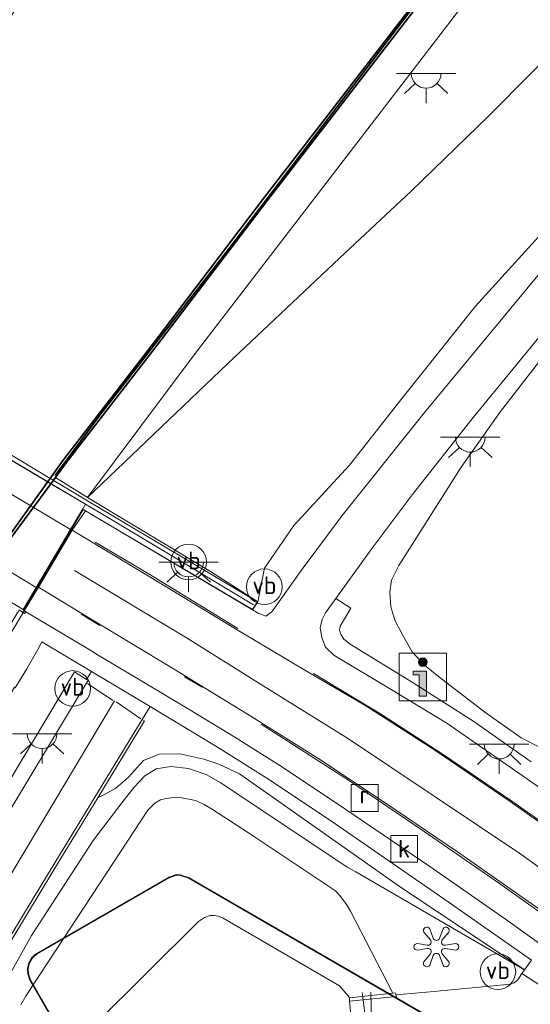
# Model space of a CAD drawing. Header units: metres. Extents: x 185049 to 189876, y 349292 to 352302.
# Tile 172 of 256: x 189421 to 189464, y 350376 to 350459. Entities that reach past the tile are written whole.
import ezdxf
from ezdxf.enums import TextEntityAlignment as Align

# ---------------------------------------------------------------- set-up
doc = ezdxf.new("R2010")
doc.units = ezdxf.units.M
for name, color, linetype, lineweight in [('B-WE-GK-KADEMUUR-G', 150, 'Continuous', 35), ('B-WE-GK-KADEMUUR-GV', 150, 'Continuous', 35), ('B-WE-GR-GRAS-GV', 60, 'Continuous', 13), ('B-WE-GW-OPHOGING_KRUIN-G', 90, 'Continuous', 18), ('B-WE-GW-TALUD_KRUIN-G', 90, 'Continuous', 18), ('B-WE-GW-TALUD_TEEN-G', 90, 'Continuous', 18), ('B-WE-IE-KUNSTOBJECT-S', 7, 'Continuous', 25), ('B-WE-IE-MEUBILAIR_WEGMEUBILAIR-S', 7, 'Continuous', 25), ('B-WE-IE-MEUBILAIR_WEGMEUBILAIR_PARKEERMAATREGEL-G', 7, 'Continuous', 18), ('B-WE-IE-TERREINAFSCHEIDING_KUNSTMATIG_HEKWERK-G', 20, 'IE-TERREINAFSCHEIDING-KUNSTMATIG', 18), ('B-WE-IE-TERREINAFSCHEIDING_KUNSTMATIG_MUUR-GV', 90, 'Continuous', 18), ('B-WE-KG-KADASTRAAL_DAKRAND-G', 170, 'Continuous', 18), ('B-WE-KL-ET_LS_OV_LICHTPUNT-S', 190, 'Continuous', 25), ('B-WE-KW-KUNSTWERK_BRUG-GV', 170, 'Continuous', 18), ('B-WE-KW-KUNSTWERK_DUIKER-G', 170, 'Continuous', 18), ('B-WE-KW-KUNSTWERK_LANDHOOFD-GV', 170, 'Continuous', 18), ('B-WE-OB-OEVERVOORZIENING-G', 7, 'Continuous', 18), ('B-WE-OG-BEBOUWING_NUTSGEBOUW-GV', 7, 'Continuous', 18), ('B-WE-OG-WATER_KANAAL-GV', 120, 'Continuous', 18), ('B-WE-OG-WATER_VIJVER-GV', 7, 'Continuous', 18), ('B-WE-RI-GWA_KOLK-S', 30, 'Continuous', 25), ('B-WE-RI-GWA_RIOOLPUT-S', 30, 'Continuous', 25), ('B-WE-VH-VERHARDING_ASFALT-GV', 252, 'Continuous', 18), ('B-WE-VH-VERHARDING_BETON-GV', 252, 'Continuous', 18), ('B-WE-VH-VERHARDING_HALFVERHARDING-GV', 252, 'Continuous', 18), ('B-WE-VH-VERHARDING_STRAATBAKSTEEN-GV', 252, 'Continuous', 18), ('B-WE-VH-VERHARDING_TEGEL-GV', 252, 'Continuous', 18), ('B-WE-VW-MARKERING-G', 7, 'Continuous', 18), ('B-WE-VW-MARKERING_VERKEERSTEKEN-G', 7, 'Continuous', 18)]:
    doc.layers.add(name, color=color, linetype=linetype, lineweight=lineweight)
doc.styles.add('NLCS-ISO', font='NLCS-ISO.ttf')
doc.linetypes.add('IE-TERREINAFSCHEIDING-KUNSTMATIG', pattern='A,4,[82,NLCS.SHX,S=0.75,R=90,X=0,Y=0],4,-2', length=10)

# ---------------------------------------------------------------- blocks, each defined once
blk = doc.blocks.new('SIE-KUNSTOBJECT-SO')
at = {"color": 0, "linetype": 'ByBlock', "lineweight": 18, "flags": 128}
blk.add_lwpolyline([(0.266, -0.73, 0.700208), (-0.266, -0.73), (-0.557, -1.53, -1), (-1.047, -1.247), (-0.499, -0.595, 0.700208), (-0.765, -0.135), (-1.604, -0.283, -1), (-1.604, 0.283), (-0.765, 0.135, 0.700208), (-0.499, 0.595), (-1.047, 1.247, -1), (-0.557, 1.53), (-0.266, 0.73, 0.700208), (0.266, 0.73), (0.557, 1.53, -1), (1.047, 1.247), (0.499, 0.595, 0.700208), (0.765, 0.135), (1.604, 0.283, -1), (1.604, -0.283), (0.765, -0.135, 0.700208), (0.499, -0.595), (1.047, -1.247, -1), (0.557, -1.53)], format="xyb", close=True, dxfattribs=at)
blk = doc.blocks.new('SIE-WEG_VERKEERSBORD_INFORMATIE-SO')
at = {"linetype": 'ByBlock', "lineweight": 18}
h = blk.add_hatch(color=0, dxfattribs=at)
h.dxf.hatch_style = 1
edge = h.paths.add_edge_path()
edge.add_arc((0, 1.247), 0.373, 0, 360)
h = blk.add_hatch(color=0, dxfattribs=at)
h.dxf.hatch_style = 1
h.paths.add_polyline_path([(0.316, 0.489), (-0.823, 0.489), (-0.823, 0.194), (-0.316, 0.194), (-0.316, -1.62), (0.316, -1.62)])
at = {"color": 0, "linetype": 'ByBlock', "lineweight": 18}
for points in [[(-2, -2), (2, -2), (2, 2), (-2, 2)], [(0.316, 0.489), (-0.823, 0.489), (-0.823, 0.194), (-0.316, 0.194), (-0.316, -1.62), (0.316, -1.62)]]:
    blk.add_lwpolyline(points, close=True, dxfattribs=at)
blk.add_circle((0, 1.247), 0.373, dxfattribs=at)
blk = doc.blocks.new('SIE-WEG_PAAL_VERKEERSBORD-SO')
at = {"color": 0, "linetype": 'ByBlock', "lineweight": 18}
blk.add_circle((0, 0), 1.5, dxfattribs=at)
at = {"color": 0, "linetype": 'ByBlock', "lineweight": 18, "style": 'NLCS-ISO'}
blk.add_text('vb', height=1.5, dxfattribs=at).set_placement((0, 0.132), align=Align.MIDDLE_CENTER)
blk = doc.blocks.new('SRI-PUT_INSPECTIEPUT_RIOOLPUT-SO')
at = {"color": 0, "linetype": 'ByBlock', "lineweight": 18}
blk.add_lwpolyline([(-1.125, -1.125), (1.125, -1.125), (1.125, 1.125), (-1.125, 1.125)], close=True, dxfattribs=at)
at = {"color": 0, "linetype": 'ByBlock', "lineweight": 18, "style": 'NLCS-ISO'}
blk.add_text('r', height=1.5, dxfattribs=at).set_placement((0, 0.283), align=Align.MIDDLE_CENTER)
blk = doc.blocks.new('SRI-KOLK-SO')
at = {"color": 0, "linetype": 'ByBlock', "lineweight": 18}
blk.add_lwpolyline([(-1.125, -1.125), (1.125, -1.125), (1.125, 1.125), (-1.125, 1.125)], close=True, dxfattribs=at)
at = {"color": 0, "linetype": 'ByBlock', "lineweight": 18, "style": 'NLCS-ISO'}
blk.add_text('k', height=1.5, dxfattribs=at).set_placement((0, 0), align=Align.MIDDLE_CENTER)
blk = doc.blocks.new('SKL-ET_OV_LICHTPUNT-SO')
at = {"color": 0, "linetype": 'ByBlock', "lineweight": 18}
for points in [[(-1.25, 0), (-2.5, 0)], [(1.25, 0), (2.5, 0)], [(-0.915, -0.851), (-1.831, -1.703)], [(0, -1.25), (0, -2.5)], [(0.915, -0.851), (1.831, -1.703)]]:
    blk.add_lwpolyline(points, dxfattribs=at)
blk.add_lwpolyline([(0, 0), (1.25, 0, -1), (-1.25, 0)], format="xyb", close=True, dxfattribs=at)

msp = doc.modelspace()

# ---------------------------------------------------------------- linework, layer by layer
at = {"layer": 'B-WE-GK-KADEMUUR-G'}
msp.add_polyline3d([(189485.42, 350499.644, 25.245), (189484.745, 350498.576, 25.308), (189483.631, 350497.952, 25.269), (189482.156, 350496.635, 25.206), (189478.297, 350491.73, 25), (189466.919, 350476.955, 24.912), (189454.134, 350460.362, 24.811), (189438.236, 350439.543, 24.912), (189427.393, 350425.538, 24.981), (189423.629, 350420.477, 24.889)], dxfattribs=at)
at = {"layer": 'B-WE-GK-KADEMUUR-GV'}
for points in [[(189472.567, 350484.004, 24.19), (189461.154, 350469.134, 24.179), (189451.792, 350456.981, 24.183), (189441.451, 350443.559, 24.169), (189432.108, 350431.288, 24.198), (189424.564, 350421.537, 24.198), (189423.644, 350420.292, 24.232), (189418.421, 350413.22, 24.424), (189413.852, 350407.99, 33.982), (189415.444, 350407.068, 34.139), (189414.813, 350405.906, 34.139), (189414.538, 350405.324, 34.139), (189407.94, 350394.081, 34.131), (189406.387, 350394.974, 34.043), (189391.961, 350370.981, 34.021)], [(189394.528, 350375.639, 20.752), (189401.233, 350386.79, 20.752), (189406.216, 350395.077, 20.752), (189408.267, 350398.267, 20.752), (189409.697, 350397.507, 20.752), (189414.378, 350405.457, 20.752), (189414.533, 350406.934, 20.747), (189413.248, 350407.258, 20.747), (189413.8106, 350408.2001, 20.747), (189413.982, 350408.487, 20.747), (189416.4127, 350411.2471, 20.747), (189418.232, 350413.313, 20.747), (189424.287, 350421.751, 20.747), (189431.83, 350431.501, 20.747), (189441.173, 350443.772, 20.747), (189451.515, 350457.194, 20.747), (189460.877, 350469.347, 20.747), (189472.291, 350484.219, 20.747)]]:
    msp.add_polyline3d(points, dxfattribs=at)
at = {"layer": 'B-WE-GR-GRAS-GV'}
for points in [[(189467.3059, 350457.9929, 24.5918), (189460.124, 350450.7369, 24.6318), (189453.5877, 350444.395, 24.6518), (189447.5625, 350438.7567, 24.6118), (189438.1369, 350429.8707, 24.5518), (189426.348, 350418.604, 23.919), (189435.3343, 350430.6313, 24.0807), (189456.9428, 350458.7509, 24.1074), (189468.2893, 350473.6719, 24.1207)], [(189467.378, 350443.933, 29.488), (189459.024, 350434.716, 29.936), (189452.849, 350426.983, 30.405), (189448.414, 350421.352, 30.842), (189443.724, 350416.273, 31.206), (189441.246, 350412.669, 31.444), (189440.684, 350409.846, 31.771), (189436.689, 350412.376, 31.096), (189426.348, 350418.604, 23.919), (189438.1369, 350429.8707, 24.5518), (189447.5625, 350438.7567, 24.6118), (189453.5877, 350444.395, 24.6518), (189460.124, 350450.7369, 24.6318), (189467.3059, 350457.9929, 24.5918)], [(189468.733, 350442.694, 29.659), (189454.728, 350425.778, 30.656), (189447.797, 350417.109, 31.148), (189444.428, 350412.579, 31.468), (189441.868, 350408.995, 31.701), (189441.352, 350408.622, 31.701), (189440.704, 350408.894, 31.69), (189440.244, 350409.17, 31.771), (189440.684, 350409.846, 31.771), (189441.246, 350412.669, 31.444), (189443.724, 350416.273, 31.206), (189448.414, 350421.352, 30.842), (189452.849, 350426.983, 30.405), (189459.024, 350434.716, 29.936), (189467.378, 350443.933, 29.488)], [(189463.6921, 350396.3638, 31.5691), (189458.8671, 350399.7679, 31.6624), (189453.7563, 350403.007, 31.6758), (189448.465, 350406.2703, 31.6358), (189447.9387, 350406.6897, 31.5958), (189447.6618, 350407.1162, 31.6224), (189447.5547, 350407.4368, 31.6224), (189447.6093, 350407.7936, 31.6224), (189448.5166, 350409.3032, 31.4358), (189447.2452, 350410.1217, 31.3655), (189450.2276, 350414.2316, 31.2758), (189453.6782, 350418.8497, 30.9273), (189458.8272, 350425.3392, 30.6481), (189467.2764, 350435.6882, 30.0214)], [(189464.5112, 350430.2228, 30.2372), (189461.1192, 350425.8597, 30.4505), (189457.8005, 350421.1813, 30.6505), (189454.421, 350415.817, 30.933), (189452.5682, 350412.8814, 31.1411), (189451.9474, 350411.6482, 31.1589), (189451.7907, 350410.638, 31.3011), (189451.8825, 350409.4082, 31.3278), (189452.211, 350408.3053, 31.4256), (189452.8326, 350407.108, 31.47), (189453.6715, 350405.638, 31.5145), (189454.7298, 350404.4919, 31.6034), (189455.9035, 350403.5491, 31.5767), (189459.7899, 350400.5378, 31.6567), (189462.8624, 350398.3808, 31.6567), (189464.5062, 350397.5409, 31.7011)], [(189464.5062, 350397.5409, 31.7011), (189462.8624, 350398.3808, 31.6567), (189459.7899, 350400.5378, 31.6567), (189455.9035, 350403.5491, 31.5767), (189454.7298, 350404.4919, 31.6034), (189453.6715, 350405.638, 31.5145), (189452.8326, 350407.108, 31.47), (189452.211, 350408.3053, 31.4256), (189451.8825, 350409.4082, 31.3278), (189451.7907, 350410.638, 31.3011), (189451.9474, 350411.6482, 31.1589), (189452.5682, 350412.8814, 31.1411), (189454.421, 350415.817, 30.933), (189457.8005, 350421.1813, 30.6505), (189461.1192, 350425.8597, 30.4505), (189464.5112, 350430.2228, 30.2372)], [(189398.55, 350362.59, 32.281), (189407.89, 350379.004, 32.055), (189406.364, 350380.02, 32.15), (189408.064, 350382.373, 32.05), (189408.998, 350382.044, 32.029), (189410.348, 350384.245, 32.109), (189411.828, 350387.289, 32.052), (189412.355, 350388.756, 32.059), (189412.0907, 350391.2897, 31.9403), (189412.5476, 350392.0593, 34.0573), (189416.902, 350399.308, 31.828), (189417.887, 350398.766, 31.828), (189420.1922, 350402.6561, 32.0459), (189420.255, 350402.606, 32.048), (189421.252, 350404.189, 31.907), (189422.154, 350405.836, 31.834), (189422.4973, 350406.475, 31.8821), (189426.6861, 350403.9818, 31.8406), (189426.2783, 350403.3013, 31.8802), (189425.259, 350403.931, 31.882), (189418.563, 350392.814, 31.887), (189412.157, 350382.335, 31.939), (189405.448, 350371.577, 32.1)], [(189417.4952, 350377.3043, 31.8966), (189423.5273, 350387.2683, 31.8657), (189427.2303, 350393.3487, 31.86), (189427.8245, 350393.6595, 31.8624), (189428.7336, 350394.1605, 31.8682), (189429.8055, 350395.0764, 31.841), (189431.0718, 350396.4819, 31.835), (189432.3747, 350397.0238, 31.8423), (189434.1346, 350397.0448, 31.7899), (189436.1497, 350396.5804, 31.7177), (189437.4074, 350396.1799, 31.7173), (189439.1552, 350395.35, 31.6864), (189452.4977, 350385.9623, 31.6102), (189463.1234, 350378.8538, 31.5309), (189448.9266, 350387.1067, 31.1358), (189448.2591, 350387.4685, 31.1123), (189437.51, 350394.6307, 31.1648), (189436.3901, 350395.2608, 31.1372), (189434.8488, 350395.8199, 31.1462), (189433.3603, 350395.9852, 31.1358), (189432.1181, 350395.7767, 31.1367), (189431.1692, 350395.1967, 31.1349), (189430.2676, 350394.2361, 31.1682), (189429.433, 350393.1788, 31.133), (189426.8392, 350389.7382, 31.1171), (189421.6319, 350381.7475, 31.1051), (189419.8613, 350378.5823, 31.1406)], [(189419.8613, 350378.5823, 31.1406), (189421.6319, 350381.7475, 31.1051), (189426.8392, 350389.7382, 31.1171), (189429.433, 350393.1788, 31.133), (189430.2676, 350394.2361, 31.1682), (189431.1692, 350395.1967, 31.1349), (189432.1181, 350395.7767, 31.1367), (189433.3603, 350395.9852, 31.1358), (189434.8488, 350395.8199, 31.1462), (189436.3901, 350395.2608, 31.1372), (189437.51, 350394.6307, 31.1648), (189448.2591, 350387.4685, 31.1123), (189448.9266, 350387.1067, 31.1358), (189463.1234, 350378.8538, 31.5309), (189462.9139, 350378.5412, 31.5129), (189462.5661, 350378.022, 31.4829), (189462.2671, 350377.7714, 31.469), (189461.9612, 350377.6666, 31.4544), (189454.8773, 350376.979, 31.1785), (189452.318, 350376.7437, 31.1692), (189452.255, 350376.9109, 31.1481), (189452.0505, 350376.8899, 31.1344), (189452.0193, 350376.9505, 31.075), (189448.497, 350383.8068, 31.075), (189448.1455, 350384.3621, 31.075), (189447.5767, 350385.1267, 31.075), (189447.2166, 350385.4989, 31.075), (189439.8964, 350390.3958, 31.075), (189436.7991, 350392.4194, 31.075), (189436.1829, 350392.7903, 31.075), (189435.4311, 350393.0999, 31.075), (189434.2926, 350393.3362, 31.075), (189433.5818, 350393.3747, 31.075), (189432.9594, 350393.2835, 31.075), (189432.4847, 350393.1642, 31.075), (189432.0243, 350392.8781, 31.075), (189431.5759, 350392.452, 31.1896), (189431.4138, 350392.2877, 31.075), (189427.9472, 350387.0071, 31.075), (189421.7649, 350377.5906, 31.075), (189421.1699, 350376.6362, 31.075), (189420.7491, 350375.9204, 31.075)]]:
    msp.add_polyline3d(points, dxfattribs=at)
msp.add_polyline3d([(189437.4348, 350397.522, 31.6332), (189441.7441, 350394.7912, 31.5621), (189447.0774, 350391.2423, 31.5265), (189456.7156, 350384.5711, 31.411), (189463.7236, 350379.6815, 31.3576), (189463.1234, 350378.8538, 31.5309), (189452.4977, 350385.9623, 31.6102), (189439.1552, 350395.35, 31.6864), (189437.4074, 350396.1799, 31.7173), (189436.1497, 350396.5804, 31.7177), (189434.1346, 350397.0448, 31.7899), (189432.3747, 350397.0238, 31.8423), (189431.0718, 350396.4819, 31.835), (189429.8055, 350395.0764, 31.841), (189428.7336, 350394.1605, 31.8682), (189427.8245, 350393.6595, 31.8624), (189427.2303, 350393.3487, 31.86), (189431.1511, 350399.8101, 31.823), (189430.9495, 350399.937, 31.9362), (189431.6212, 350401.0117, 31.8924)], close=True, dxfattribs=at)
at = {"layer": 'B-WE-GW-OPHOGING_KRUIN-G'}
msp.add_polyline3d([(189494.115, 350364.931, 31.009), (189479.335, 350376.712, 31.315), (189462.827, 350388.605, 31.577), (189448.311, 350398.314, 31.777), (189440.914, 350402.917, 31.829), (189434.727, 350406.767, 31.872), (189425.242, 350412.485, 31.952)], dxfattribs=at)
at = {"layer": 'B-WE-GW-TALUD_KRUIN-G'}
for points in [[(189440.684, 350409.846, 31.771), (189441.246, 350412.669, 31.444), (189443.724, 350416.273, 31.206), (189448.414, 350421.352, 30.842), (189452.849, 350426.983, 30.405), (189459.024, 350434.716, 29.936), (189467.378, 350443.933, 29.488)], [(189464.5112, 350430.2228, 30.2372), (189461.1192, 350425.8597, 30.4505), (189457.8005, 350421.1813, 30.6505), (189454.421, 350415.817, 30.933), (189452.5682, 350412.8814, 31.1411), (189451.9474, 350411.6482, 31.1589), (189451.7907, 350410.638, 31.3011), (189451.8825, 350409.4082, 31.3278), (189452.211, 350408.3053, 31.4256), (189452.8326, 350407.108, 31.47), (189453.6715, 350405.638, 31.5145), (189454.7298, 350404.4919, 31.6034), (189455.9035, 350403.5491, 31.5767), (189459.7899, 350400.5378, 31.6567), (189462.8624, 350398.3808, 31.6567), (189464.5062, 350397.5409, 31.7011)], [(189463.1234, 350378.8538, 31.5309), (189452.4977, 350385.9623, 31.6102), (189439.1552, 350395.35, 31.6864), (189437.4074, 350396.1799, 31.7173), (189436.1497, 350396.5804, 31.7177), (189434.1346, 350397.0448, 31.7899), (189432.3747, 350397.0238, 31.8423), (189431.0718, 350396.4819, 31.835), (189429.8055, 350395.0764, 31.841), (189428.7336, 350394.1605, 31.8682), (189427.8245, 350393.6595, 31.8624), (189427.2303, 350393.3487, 31.86)]]:
    msp.add_polyline3d(points, dxfattribs=at)
at = {"layer": 'B-WE-GW-TALUD_TEEN-G'}
for points in [[(189426.348, 350418.604, 23.919), (189438.1369, 350429.8707, 24.5518), (189447.5625, 350438.7567, 24.6118), (189453.5877, 350444.395, 24.6518), (189460.124, 350450.7369, 24.6318), (189467.3059, 350457.9929, 24.5918)], [(189426.1393, 350350.1353, 31.3591), (189418.9013, 350367.0211, 31.1679), (189418.7521, 350367.2721, 31.1251), (189418.28, 350368.0492, 31.1384), (189417.8516, 350369.6345, 31.1505), (189417.7042, 350371.6958, 31.1407), (189417.7218, 350373.2702, 31.14), (189418.0765, 350375.0359, 31.1346), (189418.8661, 350376.7559, 31.1377), (189419.8613, 350378.5823, 31.1406), (189421.6319, 350381.7475, 31.1051), (189426.8392, 350389.7382, 31.1171), (189429.433, 350393.1788, 31.133), (189430.2676, 350394.2361, 31.1682), (189431.1692, 350395.1967, 31.1349), (189432.1181, 350395.7767, 31.1367), (189433.3603, 350395.9852, 31.1358), (189434.8488, 350395.8199, 31.1462), (189436.3901, 350395.2608, 31.1372), (189437.51, 350394.6307, 31.1648), (189448.2591, 350387.4685, 31.1123), (189448.9266, 350387.1067, 31.1358), (189463.1234, 350378.8538, 31.5309)]]:
    msp.add_polyline3d(points, dxfattribs=at)
at = {"layer": 'B-WE-IE-MEUBILAIR_WEGMEUBILAIR_PARKEERMAATREGEL-G'}
for points in [[(189438.9994, 350407.5909, 31.7524), (189431.4547, 350412.2331, 31.8235), (189427.003, 350414.8449, 31.8769)], [(189427.3913, 350407.8467, 31.7769), (189425.8059, 350408.7953, 31.7502)], [(189435.9878, 350402.6496, 31.6169), (189434.5062, 350403.5279, 31.6169)], [(189493.9188, 350369.3253, 31.0413), (189487.1955, 350374.7751, 31.1302), (189481.6063, 350379.0249, 31.3258), (189475.6944, 350383.3587, 31.4235), (189469.5104, 350387.8348, 31.5391), (189462.0634, 350393.0628, 31.5213), (189456.2872, 350396.9904, 31.5124), (189451.0027, 350400.4042, 31.5302), (189445.3795, 350403.813, 31.6191)], [(189475.2914, 350375.8878, 31.2347), (189468.0486, 350381.1249, 31.3502), (189461.0298, 350386.116, 31.4213), (189454.6759, 350390.5051, 31.4213), (189448.3914, 350394.7574, 31.448), (189440.9623, 350399.5493, 31.5813)]]:
    msp.add_polyline3d(points, dxfattribs=at)
at = {"layer": 'B-WE-IE-TERREINAFSCHEIDING_KUNSTMATIG_HEKWERK-G'}
for points in [[(189340.273, 350468.9435, 32.1396), (189347.415, 350464.681, 32.145), (189358.27, 350458.247, 32.137), (189370.091, 350451.321, 32.119), (189384.041, 350443.029, 32.112), (189399.203, 350434.019, 32.083), (189414.541, 350424.959, 32.065), (189422.9869, 350419.9392, 32.0381)], [(189422.9869, 350419.9392, 32.0381), (189426.169, 350418.048, 32.028), (189428.388, 350416.729, 32.021), (189440.335, 350409.592, 32.01)]]:
    msp.add_polyline3d(points, dxfattribs=at)
at = {"layer": 'B-WE-IE-TERREINAFSCHEIDING_KUNSTMATIG_MUUR-GV'}
msp.add_polyline3d([(189452.3507, 350376.612, 31.191), (189448.4038, 350376.2284, 31.3677), (189448.3952, 350376.5158, 31.075), (189452.0505, 350376.8899, 31.1344), (189452.255, 350376.9109, 31.1481), (189452.318, 350376.7437, 31.1692)], close=True, dxfattribs=at)
at = {"layer": 'B-WE-KG-KADASTRAAL_DAKRAND-G'}
msp.add_polyline3d([(189450.0956, 350342.739, 43.733), (189441.6539, 350344.2234, 43.733), (189440.5169, 350345.008, 43.733), (189431.396, 350360.9105, 43.7439), (189421.5468, 350378.0219, 43.7327), (189421.3818, 350378.527, 43.733), (189421.3494, 350378.9659, 43.733), (189421.4536, 350379.4419, 43.733), (189421.7064, 350379.8753, 43.733), (189422.0896, 350380.1864, 43.7074), (189433.2308, 350386.617, 43.7102), (189433.8522, 350386.8289, 43.7284), (189434.1489, 350386.8068, 43.7213), (189434.8261, 350386.5996, 43.7149), (189456.2467, 350374.2001, 43.733), (189456.7884, 350373.6804, 43.733), (189456.9134, 350373.4425, 43.733), (189457.024, 350373.0873, 43.733), (189457.0231, 350372.5077, 43.733), (189454.4003, 350357.7663, 43.733), (189451.9548, 350344.0226, 43.6855), (189451.6764, 350343.3895, 43.6809), (189451.2094, 350342.9626, 43.6766), (189450.7435, 350342.7515, 43.733)], close=True, dxfattribs=at)
at = {"layer": 'B-WE-KW-KUNSTWERK_BRUG-GV'}
msp.add_polyline3d([(189361.087, 350457.031, 32.022), (189376.593, 350447.918, 32.037), (189394.198, 350437.486, 32.054), (189410.068, 350428.077, 31.984), (189418.523, 350423.012, 31.984), (189426.349, 350418.351, 31.985), (189440.647, 350409.836, 31.988), (189440.227, 350409.193, 32.003), (189425.987, 350417.603, 32.028), (189420.964, 350409.132, 32.006), (189421.161, 350408.999, 31.908), (189421.056, 350408.847, 31.89), (189420.59, 350409.154, 31.89), (189420.478, 350408.971, 33.822), (189418.207, 350405.241, 33.849), (189415.397, 350406.91, 33.876), (189390.336, 350421.932, 33.98), (189369.141, 350434.378, 33.944)], dxfattribs=at)
at = {"layer": 'B-WE-KW-KUNSTWERK_DUIKER-G'}
for points in [[(189449.4763, 350376.9654, 30.6041), (189450.1317, 350371.7673, 30.4473)], [(189450.2135, 350376.9901, 30.6031), (189450.3026, 350371.8705, 30.6225)]]:
    msp.add_polyline3d(points, dxfattribs=at)
at = {"layer": 'B-WE-KW-KUNSTWERK_LANDHOOFD-GV'}
msp.add_polyline3d([(189426.348, 350418.604, 23.919), (189436.689, 350412.376, 31.096), (189440.684, 350409.846, 31.771), (189440.244, 350409.17, 31.771), (189426.192, 350417.487, 31.949), (189425.049, 350415.857, 31.971), (189422.211, 350411.0716, 31.8501), (189421.0287, 350409.0779, 31.91), (189420.8241, 350408.733, 32.021), (189418.6888, 350405.201, 32.0505), (189418.112, 350404.247, 32.05), (189417.838, 350404.176, 34.084), (189417.6474, 350404.2731, 34.0866), (189417.526, 350404.335, 34.084), (189414.813, 350405.906, 34.139), (189415.444, 350407.068, 34.139), (189413.852, 350407.99, 33.982), (189418.421, 350413.22, 24.424), (189423.644, 350420.292, 24.232)], close=True, dxfattribs=at)
at = {"layer": 'B-WE-OB-OEVERVOORZIENING-G'}
msp.add_polyline3d([(189413.248, 350407.258, 20.747), (189413.8106, 350408.2001, 20.747), (189413.982, 350408.487, 20.747), (189416.4127, 350411.2471, 20.747), (189418.232, 350413.313, 20.747), (189424.287, 350421.751, 20.747), (189431.83, 350431.501, 20.747), (189441.173, 350443.772, 20.747), (189451.515, 350457.194, 20.747), (189460.877, 350469.347, 20.747), (189472.291, 350484.219, 20.747), (189482.097, 350496.739, 20.747), (189483.474, 350498.135, 20.747), (189484.625, 350498.703, 20.747), (189485.552, 350500.202, 20.748), (189486.1196, 350499.9001, 20.748)], dxfattribs=at)
at = {"layer": 'B-WE-OG-BEBOUWING_NUTSGEBOUW-GV'}
msp.add_polyline3d([(189450.7557, 350342.7005, 35.7866), (189450.0917, 350342.6889, 35.7846), (189441.6345, 350344.1761, 35.8417), (189440.4791, 350344.9732, 35.8373), (189431.0008, 350361.4984, 35.8516), (189421.5008, 350378.0015, 35.8413), (189421.3324, 350378.5173, 35.8382), (189421.299, 350378.9694, 35.8407), (189421.4065, 350379.4603, 35.8412), (189421.6678, 350379.9083, 35.8204), (189422.0675, 350380.2332, 35.8237), (189433.2024, 350386.6601, 35.8226), (189433.8453, 350386.8795, 35.8268), (189434.1581, 350386.8566, 35.8325), (189434.8476, 350386.6452, 35.8325), (189456.277, 350374.2403, 35.8081), (189456.8289, 350373.7108, 35.8215), (189456.9598, 350373.4617, 35.7839), (189457.074, 350373.0949, 35.7846), (189457.073, 350372.5032, 35.7829), (189452.0037, 350344.0104, 35.7838), (189451.7198, 350343.3622, 35.7836), (189451.2318, 350342.9171, 35.7943)], close=True, dxfattribs=at)
msp.add_polyline3d([(189426.9721, 350374.2576, 31.075), (189435.6985, 350382.934, 31.075), (189436.1965, 350383.2734, 31.075), (189436.6849, 350383.4455, 31.075), (189437.0189, 350383.42, 31.075), (189437.3796, 350383.3712, 31.075), (189437.7684, 350383.1948, 31.075), (189447.553, 350377.5072, 31.075), (189448.2811, 350376.6579, 31.075), (189448.3952, 350376.5158, 31.075), (189448.4038, 350376.2284, 31.3677), (189448.6551, 350373.5483, 31.3464)], dxfattribs=at)
at = {"layer": 'B-WE-OG-WATER_KANAAL-GV'}
msp.add_polyline3d([(189472.291, 350484.219, 20.747), (189460.877, 350469.347, 20.747), (189451.515, 350457.194, 20.747), (189441.173, 350443.772, 20.747), (189431.83, 350431.501, 20.747), (189424.287, 350421.751, 20.747), (189418.232, 350413.313, 20.747), (189416.4127, 350411.2471, 20.747), (189413.982, 350408.487, 20.747), (189413.8106, 350408.2001, 20.747), (189413.248, 350407.258, 20.747), (189405.015, 350408.987, 20.747), (189399.603, 350415.289, 20.747), (189400.05, 350416.038, 20.747), (189406.446, 350430.463, 20.675), (189407.197, 350431.971, 20.674), (189416.507, 350453.401, 20.674), (189425.897, 350469.197, 20.674), (189435.353, 350485.156, 20.674), (189444.713, 350500.94, 20.674), (189454.268, 350517.074, 20.674)], dxfattribs=at)
at = {"layer": 'B-WE-OG-WATER_VIJVER-GV'}
msp.add_polyline3d([(189420.7491, 350375.9204, 31.075), (189421.1699, 350376.6362, 31.075), (189421.7649, 350377.5906, 31.075), (189427.9472, 350387.0071, 31.075), (189431.4138, 350392.2877, 31.075), (189431.5759, 350392.452, 31.1896), (189432.0243, 350392.8781, 31.075), (189432.4847, 350393.1642, 31.075), (189432.9594, 350393.2835, 31.075), (189433.5818, 350393.3747, 31.075), (189434.2926, 350393.3362, 31.075), (189435.4311, 350393.0999, 31.075), (189436.1829, 350392.7903, 31.075), (189436.7991, 350392.4194, 31.075), (189439.8964, 350390.3958, 31.075), (189447.2166, 350385.4989, 31.075), (189447.5767, 350385.1267, 31.075), (189448.1455, 350384.3621, 31.075), (189448.497, 350383.8068, 31.075), (189452.0193, 350376.9505, 31.075), (189452.0505, 350376.8899, 31.1344), (189448.3952, 350376.5158, 31.075), (189448.2811, 350376.6579, 31.075), (189447.553, 350377.5072, 31.075), (189437.7684, 350383.1948, 31.075), (189437.3796, 350383.3712, 31.075), (189437.0189, 350383.42, 31.075), (189436.6849, 350383.4455, 31.075), (189436.1965, 350383.2734, 31.075), (189435.6985, 350382.934, 31.075), (189426.9721, 350374.2576, 31.075)], dxfattribs=at)
at = {"layer": 'B-WE-VH-VERHARDING_ASFALT-GV'}
msp.add_polyline3d([(189424.931, 350415.921, 32.024), (189422.04, 350411.046, 31.821), (189409.75, 350418.47, 32.021), (189399.28, 350424.721, 32.024), (189386.704, 350432.163, 32.024), (189372.475, 350440.626, 31.988), (189358.944, 350448.333, 32.021), (189346.937, 350455.552, 32.017), (189332.079, 350464.458, 32.003), (189334.975, 350469.242, 32.032), (189342.397, 350464.793, 32.057), (189353.352, 350458.287, 32.068), (189361.543, 350453.48, 32.057), (189371.131, 350447.769, 32.068), (189384.415, 350439.928, 32.054), (189395.674, 350433.252, 32.039), (189407.236, 350426.441, 32.017)], close=True, dxfattribs=at)
for points in [[(189464.9114, 350383.5889, 31.3969), (189457.4833, 350388.7817, 31.4947), (189451.3928, 350392.9067, 31.4769), (189445.8238, 350396.6098, 31.5658), (189440.1763, 350400.1617, 31.6191), (189433.3691, 350404.3396, 31.6369), (189427.0166, 350408.1646, 31.7702), (189422.211, 350411.0716, 31.8501), (189425.049, 350415.857, 31.971), (189431.4045, 350412.0471, 31.7791), (189438.9593, 350407.4781, 31.7347), (189444.6355, 350404.0976, 31.628), (189449.7681, 350401.0707, 31.5302), (189455.5106, 350397.3991, 31.4858), (189461.9424, 350393.0175, 31.4769), (189470.4604, 350386.9977, 31.4413)], [(189405.504, 350369.092, 32.092), (189411.866, 350379.276, 31.896), (189418.126, 350389.516, 31.893), (189426.397, 350403.228, 31.88), (189426.2783, 350403.3013, 31.8802), (189426.6861, 350403.9818, 31.8406), (189431.6212, 350401.0117, 31.8924), (189430.9495, 350399.937, 31.9362), (189422.4959, 350386.0642, 31.9502), (189417.2637, 350377.4335, 31.9558), (189416.627, 350376.1343, 31.9597), (189416.2313, 350374.8806, 31.9613)], [(189448.6551, 350373.5483, 31.3464), (189448.4038, 350376.2284, 31.3677), (189452.3507, 350376.612, 31.191), (189452.318, 350376.7437, 31.1692), (189454.8773, 350376.979, 31.1785), (189461.9612, 350377.6666, 31.4544), (189462.2671, 350377.7714, 31.469), (189462.5661, 350378.022, 31.4829), (189462.9139, 350378.5412, 31.5129), (189464.5874, 350377.4557, 31.2998)]]:
    msp.add_polyline3d(points, dxfattribs=at)
at = {"layer": 'B-WE-VH-VERHARDING_BETON-GV'}
msp.add_polyline3d([(189416.3236, 350369.3979, 31.7881), (189416.345, 350366.5093, 31.7172), (189416.1038, 350366.5308, 31.7449), (189416.0606, 350373.0362, 31.9409), (189416.0742, 350373.6437, 31.9705), (189416.2313, 350374.8806, 31.9613), (189416.627, 350376.1343, 31.9597), (189417.2637, 350377.4335, 31.9558), (189422.4959, 350386.0642, 31.9502), (189430.9495, 350399.937, 31.9362), (189431.1511, 350399.8101, 31.823), (189427.2303, 350393.3487, 31.86), (189423.5273, 350387.2683, 31.8657), (189417.4952, 350377.3043, 31.8966), (189417.0507, 350376.4753, 31.9183), (189416.5835, 350375.2315, 31.9211), (189416.3982, 350374.382, 31.9282), (189416.3043, 350373.0159, 31.8853), (189416.3419, 350369.8919, 31.7881), (189416.5349, 350369.8915, 31.784), (189416.5353, 350369.4008, 31.7998)], close=True, dxfattribs=at)
at = {"layer": 'B-WE-VH-VERHARDING_HALFVERHARDING-GV'}
msp.add_polyline3d([(189384.9115, 350336.8329, 32.7286), (189384.87, 350336.768, 32.73), (189383.761, 350337.453, 32.78), (189390.467, 350347.963, 32.555), (189398.531, 350360.582, 32.3), (189405.448, 350371.577, 32.1), (189412.157, 350382.335, 31.939), (189418.563, 350392.814, 31.887), (189425.259, 350403.931, 31.882), (189426.2783, 350403.3013, 31.8802), (189426.397, 350403.228, 31.88), (189418.126, 350389.516, 31.893), (189411.866, 350379.276, 31.896), (189405.504, 350369.092, 32.092), (189399.072, 350358.975, 32.295), (189392.05, 350348.001, 32.496), (189385.0547, 350337.0569, 32.724)], close=True, dxfattribs=at)
at = {"layer": 'B-WE-VH-VERHARDING_STRAATBAKSTEEN-GV'}
msp.add_polyline3d([(189481.598, 350487.973, 24.074), (189479.793, 350484.576, 24.161), (189479.4607, 350484.2778, 24.1341), (189477.4521, 350485.6684, 24.1741), (189468.2893, 350473.6719, 24.1207), (189456.9428, 350458.7509, 24.1074), (189435.3343, 350430.6313, 24.0807), (189426.348, 350418.604, 23.919), (189423.644, 350420.292, 24.232), (189424.564, 350421.537, 24.198), (189432.108, 350431.288, 24.198), (189441.451, 350443.559, 24.169), (189451.792, 350456.981, 24.183), (189461.154, 350469.134, 24.179), (189472.567, 350484.004, 24.19), (189477.9772, 350490.9113, 24.2066), (189481.8476, 350488.4428, 24.0868)], close=True, dxfattribs=at)
at = {"layer": 'B-WE-VH-VERHARDING_TEGEL-GV'}
for points in [[(189425.969, 350417.671, 32.028), (189424.931, 350415.921, 32.024), (189407.236, 350426.441, 32.017), (189395.674, 350433.252, 32.039), (189384.415, 350439.928, 32.054), (189371.131, 350447.769, 32.068), (189361.543, 350453.48, 32.057), (189353.352, 350458.287, 32.068), (189342.397, 350464.793, 32.057), (189334.975, 350469.242, 32.032), (189335.824, 350471.175, 32.054), (189328.106, 350475.682, 31.999), (189328.248, 350475.92, 32.023), (189335.991, 350471.481, 32.127), (189336.74, 350471.052, 32.137), (189347.415, 350464.681, 32.145), (189358.27, 350458.247, 32.137), (189370.091, 350451.321, 32.119), (189384.041, 350443.029, 32.112), (189399.203, 350434.019, 32.083), (189414.541, 350424.959, 32.065), (189426.169, 350418.048, 32.028)], [(189422.04, 350411.046, 31.821), (189420.947, 350409.201, 32.006), (189402.074, 350420.482, 32.003), (189391.071, 350426.887, 31.999), (189376.917, 350435.489, 32.021), (189363.408, 350443.549, 32.057), (189350.862, 350450.873, 32.072), (189336.18, 350459.652, 32.072), (189331.02, 350462.708, 32.028), (189332.079, 350464.458, 32.003), (189346.937, 350455.552, 32.017), (189358.944, 350448.333, 32.021), (189372.475, 350440.626, 31.988), (189386.704, 350432.163, 32.024), (189399.28, 350424.721, 32.024), (189409.75, 350418.47, 32.021)]]:
    msp.add_polyline3d(points, close=True, dxfattribs=at)
for points in [[(189470.4604, 350386.9977, 31.4413), (189461.9424, 350393.0175, 31.4769), (189455.5106, 350397.3991, 31.4858), (189449.7681, 350401.0707, 31.5302), (189444.6355, 350404.0976, 31.628), (189438.9593, 350407.4781, 31.7347), (189431.4045, 350412.0471, 31.7791), (189425.049, 350415.857, 31.971), (189426.192, 350417.487, 31.949), (189440.244, 350409.17, 31.771), (189440.704, 350408.894, 31.69), (189441.352, 350408.622, 31.701), (189441.868, 350408.995, 31.701), (189444.428, 350412.579, 31.468), (189447.797, 350417.109, 31.148), (189454.728, 350425.778, 30.656), (189468.733, 350442.694, 29.659)], [(189467.2764, 350435.6882, 30.0214), (189458.8272, 350425.3392, 30.6481), (189453.6782, 350418.8497, 30.9273), (189450.2276, 350414.2316, 31.2758), (189447.2452, 350410.1217, 31.3655), (189446.3911, 350408.9181, 31.4277), (189446.1016, 350408.3446, 31.4544), (189445.9416, 350407.6481, 31.5077), (189446.0755, 350406.8441, 31.6055), (189446.3724, 350406.0222, 31.6588), (189447.0782, 350405.3442, 31.6677), (189451.7671, 350402.543, 31.6766), (189456.5897, 350399.616, 31.6322), (189461.2784, 350396.3756, 31.5699), (189467.6181, 350391.9489, 31.5433)], [(189466.9074, 350379.2939, 31.3099), (189461.5301, 350383.1229, 31.3633), (189455.1636, 350387.5599, 31.4522), (189448.0859, 350392.3676, 31.4877), (189442.7597, 350395.9092, 31.6122), (189438.7628, 350398.4578, 31.621), (189434.8365, 350400.8309, 31.6477), (189430.9327, 350403.1693, 31.6477), (189427.2469, 350405.341, 31.7366), (189426.5016, 350405.8144, 31.8255), (189421.0287, 350409.0779, 31.91), (189422.211, 350411.0716, 31.8501), (189427.0166, 350408.1646, 31.7702), (189433.3691, 350404.3396, 31.6369), (189440.1763, 350400.1617, 31.6191), (189445.8238, 350396.6098, 31.5658), (189451.3928, 350392.9067, 31.4769), (189457.4833, 350388.7817, 31.4947), (189464.9114, 350383.5889, 31.3969)], [(189467.6181, 350391.9489, 31.5433), (189461.2784, 350396.3756, 31.5699), (189456.5897, 350399.616, 31.6322), (189451.7671, 350402.543, 31.6766), (189447.0782, 350405.3442, 31.6677), (189446.3724, 350406.0222, 31.6588), (189446.0755, 350406.8441, 31.6055), (189445.9416, 350407.6481, 31.5077), (189446.1016, 350408.3446, 31.4544), (189446.3911, 350408.9181, 31.4277), (189447.2452, 350410.1217, 31.3655), (189448.5166, 350409.3032, 31.4358), (189447.6093, 350407.7936, 31.6224), (189447.5547, 350407.4368, 31.6224), (189447.6618, 350407.1162, 31.6224), (189447.9387, 350406.6897, 31.5958), (189448.465, 350406.2703, 31.6358), (189453.7563, 350403.007, 31.6758), (189458.8671, 350399.7679, 31.6624), (189463.6921, 350396.3638, 31.5691)], [(189418.6888, 350405.201, 32.0505), (189420.8241, 350408.733, 32.021), (189421.0287, 350409.0779, 31.91), (189426.5016, 350405.8144, 31.8255), (189427.2469, 350405.341, 31.7366), (189430.9327, 350403.1693, 31.6477), (189434.8365, 350400.8309, 31.6477), (189438.7628, 350398.4578, 31.621), (189442.7597, 350395.9092, 31.6122), (189448.0859, 350392.3676, 31.4877), (189455.1636, 350387.5599, 31.4522), (189461.5301, 350383.1229, 31.3633), (189466.9074, 350379.2939, 31.3099)], [(189464.5874, 350377.4557, 31.2998), (189462.9139, 350378.5412, 31.5129), (189463.1234, 350378.8538, 31.5309), (189463.7236, 350379.6815, 31.3576), (189456.7156, 350384.5711, 31.411), (189447.0774, 350391.2423, 31.5265), (189441.7441, 350394.7912, 31.5621), (189437.4348, 350397.522, 31.6332), (189431.6212, 350401.0117, 31.8924), (189426.6861, 350403.9818, 31.8406), (189422.4973, 350406.475, 31.8821), (189422.154, 350405.836, 31.834), (189421.252, 350404.189, 31.907), (189420.255, 350402.606, 32.048)]]:
    msp.add_polyline3d(points, dxfattribs=at)
at = {"layer": 'B-WE-VW-MARKERING-G'}
for points in [[(189428.468, 350401.5323, 31.9349), (189426.3399, 350402.9748, 31.9292)], [(189417.8755, 350383.5453, 31.9579), (189428.6212, 350401.4919, 31.9367)]]:
    msp.add_polyline3d(points, dxfattribs=at)
at = {"layer": 'B-WE-VW-MARKERING_VERKEERSTEKEN-G'}
msp.add_polyline3d([(189430.8416, 350399.9965, 31.9327), (189428.7548, 350401.4055, 31.935)], dxfattribs=at)

# ---------------------------------------------------------------- block references
at = {"layer": 'B-WE-IE-KUNSTOBJECT-S'}
msp.add_blockref('SIE-KUNSTOBJECT-SO', (189455.7189, 350380.7911, 31.3105), dxfattribs=at)
at = {"layer": 'B-WE-IE-MEUBILAIR_WEGMEUBILAIR-S'}
for name, p in [('SIE-WEG_PAAL_VERKEERSBORD-SO', (189434.859, 350413.186, 31.966)), ('SIE-WEG_PAAL_VERKEERSBORD-SO', (189441.24, 350411.105, 31.628)), ('SIE-WEG_VERKEERSBORD_INFORMATIE-SO', (189454.5739, 350403.5104, 34.1484)), ('SIE-WEG_PAAL_VERKEERSBORD-SO', (189425.0993, 350402.543, 31.9087)), ('SIE-WEG_PAAL_VERKEERSBORD-SO', (189460.8938, 350378.7029, 31.3859))]:
    msp.add_blockref(name, p, dxfattribs=at)
at = {"layer": 'B-WE-KL-ET_LS_OV_LICHTPUNT-S'}
for p in [(189454.856, 350454.321, 24.872), (189458.57, 350423.691, 30.638), (189434.859, 350413.186, 31.966), (189422.5274, 350398.7353, 31.8961), (189461.0038, 350397.8588, 31.655)]:
    msp.add_blockref('SKL-ET_OV_LICHTPUNT-SO', p, dxfattribs=at)
at = {"layer": 'B-WE-RI-GWA_KOLK-S'}
msp.add_blockref('SRI-KOLK-SO', (189452.9972, 350389.0518, 31.3484), dxfattribs=at)
at = {"layer": 'B-WE-RI-GWA_RIOOLPUT-S'}
msp.add_blockref('SRI-PUT_INSPECTIEPUT_RIOOLPUT-SO', (189449.6787, 350393.3243, 31.415), dxfattribs=at)

doc.saveas('drawing.dxf')
